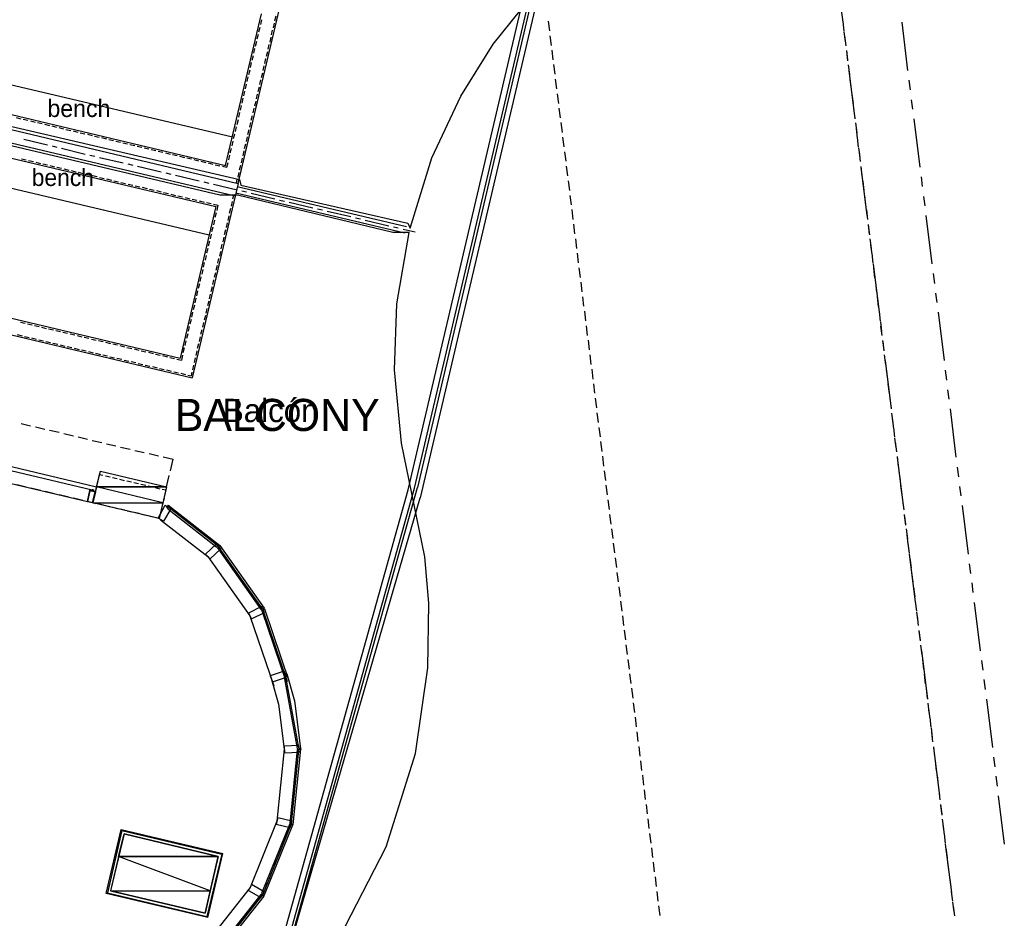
# Model space of a CAD drawing. Header units: feet. Extents: x -79 to 198, y -22 to 181.
# Tile 39 of 96: x 110 to 160, y 38 to 84. Entities that reach past the tile are written whole.
import ezdxf
from ezdxf.enums import TextEntityAlignment as Align

# ---------------------------------------------------------------- set-up
doc = ezdxf.new("R2010")
doc.units = ezdxf.units.FT
for name, color, linetype in [('A-AREA-UNIDAD', 30, 'CONTINUOUS'), ('A-LINEA', 7, 'CONTINUOUS'), ('A-MURO-CONCRETO', 8, 'CONTINUOUS'), ('A-NOMBRE-ESPACIO', 2, 'CONTINUOUS'), ('A-TEXTO-PDF', 3, 'CONTINUOUS')]:
    doc.layers.add(name, color=color, linetype=linetype)

msp = doc.modelspace()

# ---------------------------------------------------------------- linework, layer by layer
at = {"layer": 'A-AREA-UNIDAD'}
for points in [[(107.2, 91.0933), (104.448, 79.4489), (120.928, 75.6089), (120.992, 75.3244), (129.568, 73.3689), (129.68, 73.12), (130.8, 76.7289), (132.288, 79.8933), (133.952, 82.56), (136.352, 85.5644)], [(108.8, 21.0844), (114.048, 24.8), (119.168, 29.0844), (123.76, 33.6889), (126.352, 37.28), (128.448, 41.3689), (129.952, 46.1689), (130.592, 50.56), (130.64, 53.8844), (130.432, 56.2489), (129.248, 62.08), (128.88, 65.8489), (128.992, 69.2444), (129.632, 72.8889), (128.8, 72.8889), (120.832, 74.8089), (119.92, 74.8089), (104.192, 78.5244)]]:
    msp.add_lwpolyline(points, dxfattribs=at)
at = {"layer": 'A-LINEA'}
for p, q in [((151.5733, 86.1644), (151.88, 83.6844)), ((120.8533, 75.4178), (123.0667, 84.7378)), ((135.4452, 84.7844), (129.565, 59.6938)), ((135.6983, 84.5675), (129.8881, 59.7757)), ((135.8299, 84.4634), (130.0562, 59.815)), ((135.8299, 84.4634), (130.0562, 59.815)), ((136.1961, 84.8822), (130.1969, 59.2823)), ((120.2133, 76.3378), (122.0533, 84.1244)), ((122.7467, 83.7644), (122.8, 84.0178)), ((121.92, 83.1911), (121.9867, 83.4311)), ((122.0133, 83.5644), (122.0667, 83.8044)), ((122.6667, 83.4044), (122.72, 83.6444)), ((136.76, 83.7378), (136.8267, 83.2444)), ((151.88, 83.7244), (151.9467, 83.2311)), ((154.9067, 83.6844), (155.2133, 81.2044)), ((121.84, 82.8311), (121.8933, 83.0711)), ((122.4933, 82.6711), (122.5467, 82.9244)), ((122.5733, 83.0444), (122.6267, 83.2844)), ((136.8533, 82.9911), (136.92, 82.4978)), ((151.9467, 83.1911), (152.0133, 82.6978)), ((151.9733, 82.9911), (152.04, 82.4844)), ((121.7467, 82.4578), (121.8133, 82.7111)), ((122.4, 82.3111), (122.4533, 82.5511)), ((121.5733, 81.7378), (121.64, 81.9778)), ((121.6667, 82.0978), (121.72, 82.3378)), ((122.32, 81.9511), (122.3733, 82.1911)), ((136.9467, 82.2578), (137.0133, 81.7511)), ((152.0667, 82.2444), (152.1333, 81.7511)), ((152.0667, 82.2044), (152.1333, 81.7111)), ((105.5467, 81.3511), (120.56, 77.8044)), ((121.4933, 81.3644), (121.5467, 81.6178)), ((122.1467, 81.2178), (122.2, 81.4578)), ((122.2267, 81.5778), (122.28, 81.8178)), ((137.04, 81.5111), (137.1067, 81.0178)), ((152.16, 81.4978), (152.2267, 81.0044)), ((121.32, 80.6444), (121.3733, 80.8844)), ((121.4133, 81.0044), (121.4667, 81.2444)), ((122.0533, 80.8444), (122.12, 81.0978)), ((152.2, 81.2044), (152.5067, 78.7244)), ((121.24, 80.2711), (121.2933, 80.5111)), ((121.88, 80.1244), (121.9467, 80.3644)), ((121.9733, 80.4844), (122.0267, 80.7244)), ((137.1333, 80.7644), (137.2, 80.2711)), ((152.2533, 80.7511), (152.32, 80.2578)), ((155.28, 80.7111), (155.3467, 80.2178)), ((105.2, 79.8978), (120.2133, 76.3378)), ((121.1467, 79.9111), (121.2, 80.1511)), ((121.8, 79.7511), (121.8533, 80.0044)), ((137.2267, 80.0178), (137.2933, 79.5244)), ((152.3467, 80.0044), (152.4133, 79.5111)), ((120.9733, 79.1778), (121.0267, 79.4178)), ((121.0667, 79.5378), (121.12, 79.7911)), ((121.7067, 79.3911), (121.7733, 79.6311)), ((155.4, 79.7111), (155.4667, 79.2178)), ((120.8933, 78.8178), (120.9467, 79.0578)), ((121.5333, 78.6578), (121.6, 78.8978)), ((121.6267, 79.0311), (121.68, 79.2711)), ((137.32, 79.2711), (137.3867, 78.7778)), ((152.44, 79.2578), (152.5067, 78.7644)), ((109.4667, 78.8044), (109.7067, 78.7378)), ((109.8267, 78.7111), (110.0667, 78.6578)), ((110.2, 78.6311), (110.44, 78.5644)), ((110.56, 78.5378), (110.8, 78.4844)), ((110.92, 78.4578), (111.1733, 78.3911)), ((111.2933, 78.3644), (111.5333, 78.3111)), ((120.72, 78.0844), (120.7733, 78.3244)), ((120.8, 78.4444), (120.8667, 78.6978)), ((121.4533, 78.2978), (121.5067, 78.5378)), ((137.4133, 78.5378), (137.48, 78.0311)), ((152.5333, 78.5244), (152.6, 78.0178)), ((155.5333, 78.7244), (155.84, 76.2444)), ((111.6533, 78.2844), (111.8933, 78.2178)), ((112.0133, 78.1911), (112.2667, 78.1378)), ((112.3867, 78.1111), (112.6267, 78.0444)), ((112.7467, 78.0178), (112.9867, 77.9644)), ((113.12, 77.9378), (113.36, 77.8711)), ((113.48, 77.8444), (113.72, 77.7911)), ((120.6267, 77.7244), (120.6933, 77.9644)), ((121.36, 77.9244), (121.4267, 78.1778)), ((152.5733, 78.2311), (152.6267, 77.7378)), ((104.6933, 77.7911), (119.72, 74.2311)), ((109.8533, 77.6844), (111.0667, 77.3911)), ((111.32, 77.3378), (111.56, 77.2711)), ((113.84, 77.7644), (114.0933, 77.7111)), ((114.2133, 77.6711), (114.4533, 77.6178)), ((114.5733, 77.5911), (114.8133, 77.5378)), ((114.9333, 77.4978), (115.1867, 77.4444)), ((115.3067, 77.4178), (115.5467, 77.3644)), ((115.6667, 77.3244), (115.9067, 77.2711)), ((120.5467, 77.3511), (120.6, 77.5911)), ((121.1867, 77.2044), (121.2533, 77.4444)), ((121.28, 77.5644), (121.3333, 77.8044)), ((137.5067, 77.7911), (137.5733, 77.2978)), ((152.6267, 77.7778), (152.68, 77.2844)), ((111.8, 77.2178), (113.0133, 76.9244)), ((113.2533, 76.8711), (113.5067, 76.8178)), ((116.0267, 77.2444), (116.28, 77.1911)), ((116.4, 77.1644), (116.64, 77.0978)), ((116.76, 77.0711), (117, 77.0178)), ((117.1333, 76.9911), (117.3733, 76.9244)), ((117.4933, 76.8978), (117.7333, 76.8444)), ((117.8533, 76.8178), (118.1067, 76.7511)), ((120.3733, 76.6178), (120.4267, 76.8711)), ((120.4533, 76.9911), (120.52, 77.2311)), ((121.1067, 76.8311), (121.16, 77.0844)), ((137.6, 77.0444), (137.6667, 76.5511)), ((152.6933, 77.2444), (152.76, 76.7378)), ((152.72, 77.0311), (152.7733, 76.5378)), ((104.3467, 76.3244), (119.3733, 72.7778)), ((109.7333, 76.6844), (109.9733, 76.6178)), ((110.0933, 76.5911), (110.3467, 76.5378)), ((110.4667, 76.5111), (110.7067, 76.4444)), ((110.8267, 76.4178), (111.0667, 76.3644)), ((111.2, 76.3378), (111.44, 76.2711)), ((113.7467, 76.7511), (114.96, 76.4711)), ((115.2, 76.4178), (115.4533, 76.3511)), ((115.6933, 76.2978), (116.9067, 76.0044)), ((118.2267, 76.7244), (118.4667, 76.6711)), ((118.5867, 76.6444), (118.8267, 76.5778)), ((118.9467, 76.5511), (119.2, 76.4978)), ((119.32, 76.4711), (119.56, 76.4044)), ((119.68, 76.3778), (119.92, 76.3244)), ((120.0533, 76.2978), (120.28, 76.2444)), ((120.28, 76.2444), (120.3467, 76.4978)), ((120.9333, 76.1111), (120.9867, 76.3511)), ((121.0267, 76.4711), (121.08, 76.7111)), ((137.6933, 76.2978), (137.76, 75.8044)), ((111.56, 76.2444), (111.8, 76.1911)), ((111.92, 76.1644), (112.1733, 76.0978)), ((112.2933, 76.0711), (112.5333, 76.0178)), ((112.6533, 75.9911), (112.8933, 75.9244)), ((113.0133, 75.8978), (113.2667, 75.8444)), ((113.3867, 75.8178), (113.6267, 75.7644)), ((117.1467, 75.9511), (117.4, 75.8978)), ((117.64, 75.8311), (118.8533, 75.5511)), ((120.8533, 75.7378), (120.9067, 75.9778)), ((152.8133, 76.2844), (152.8667, 75.7911)), ((152.8133, 76.2444), (153.12, 73.7644)), ((113.7467, 75.7244), (113.9867, 75.6711)), ((114.1067, 75.6444), (114.36, 75.5911)), ((114.48, 75.5511), (114.72, 75.4978)), ((114.84, 75.4711), (115.08, 75.4178)), ((115.2133, 75.3778), (115.4533, 75.3244)), ((115.5733, 75.2978), (115.8133, 75.2444)), ((119.0933, 75.4978), (119.3467, 75.4311)), ((119.5867, 75.3778), (120.8, 75.0844)), ((120.7733, 75.4311), (120.8133, 75.6178)), ((137.7867, 75.5511), (137.8533, 75.0578)), ((152.9067, 75.5378), (152.96, 75.0444)), ((155.9067, 75.7511), (155.96, 75.2578)), ((115.9333, 75.2178), (116.1867, 75.1511)), ((116.3067, 75.1244), (116.5467, 75.0711)), ((116.6667, 75.0444), (116.9067, 74.9778)), ((117.0267, 74.9511), (117.28, 74.8978)), ((117.4, 74.8711), (117.64, 74.8044)), ((120.6267, 74.7911), (120.5733, 74.6044)), ((120.7467, 74.9378), (129.4133, 72.8844)), ((120.8133, 75.2578), (129.4933, 73.2044)), ((121.04, 75.0311), (121.2933, 74.9778)), ((121.5333, 74.9111), (122.7467, 74.6311)), ((137.88, 74.8044), (137.9467, 74.3111)), ((153, 74.8044), (153.0533, 74.2978)), ((117.76, 74.7778), (118, 74.7244)), ((118.1333, 74.6978), (118.3733, 74.6311)), ((120.7067, 74.7644), (118.4933, 65.4444)), ((118.4933, 74.6044), (118.7333, 74.5511)), ((118.8533, 74.5244), (119.1067, 74.4578)), ((119.2267, 74.4311), (119.4667, 74.3778)), ((119.5867, 74.3511), (119.8133, 74.2978)), ((119.8133, 74.2978), (119.76, 74.0311)), ((120.5467, 74.4844), (120.4933, 74.2444)), ((122.9867, 74.5644), (123.24, 74.5111)), ((123.48, 74.4578), (124.6933, 74.1644)), ((156.0267, 74.7511), (156.0933, 74.2578)), ((119.72, 74.2311), (117.88, 66.4444)), ((119.7333, 73.9111), (119.6667, 73.6711)), ((120.4667, 74.1244), (120.4, 73.8711)), ((124.9333, 74.1111), (125.1867, 74.0578)), ((125.4267, 73.9911), (126.64, 73.7111)), ((137.9733, 74.0711), (138.04, 73.5644)), ((153.0933, 74.0578), (153.1467, 73.5644)), ((119.64, 73.5378), (119.5867, 73.2978)), ((120.2933, 73.3911), (120.24, 73.1511)), ((120.3733, 73.7511), (120.32, 73.5111)), ((126.88, 73.6444), (127.1333, 73.5911)), ((127.3733, 73.5378), (128.5867, 73.2444)), ((138.0667, 73.3244), (138.12, 72.8311)), ((153.1867, 73.3111), (153.24, 72.8178)), ((153.1867, 73.2711), (153.2533, 72.7778)), ((156.1467, 73.7644), (156.4533, 71.2844)), ((119.4667, 72.8178), (119.4133, 72.5644)), ((119.56, 73.1778), (119.4933, 72.9378)), ((120.2, 73.0311), (120.1467, 72.7778)), ((128.8267, 73.1911), (129.0667, 73.1378)), ((129.32, 73.0711), (129.9467, 72.9244)), ((119.3867, 72.4444), (119.32, 72.2044)), ((120.0267, 72.2978), (119.9733, 72.0578)), ((120.12, 72.6578), (120.0667, 72.4178)), ((138.16, 72.5778), (138.2133, 72.0844)), ((153.28, 72.5644), (153.3333, 72.0711)), ((153.3067, 72.2711), (153.3733, 71.7778)), ((119.2933, 72.0844), (119.24, 71.8444)), ((119.9467, 71.9244), (119.8933, 71.6844)), ((138.2533, 71.8311), (138.3067, 71.3378)), ((153.3733, 71.8178), (153.4267, 71.3244)), ((119.12, 71.3511), (119.0667, 71.1111)), ((119.2133, 71.7244), (119.16, 71.4711)), ((119.8533, 71.5644), (119.8, 71.3244)), ((153.44, 71.2844), (153.7467, 68.8044)), ((119.04, 70.9911), (118.9867, 70.7511)), ((119.6933, 70.8311), (119.6267, 70.5911)), ((119.7733, 71.2044), (119.72, 70.9511)), ((138.3467, 71.0844), (138.4, 70.5911)), ((153.4667, 71.0711), (153.52, 70.5778)), ((156.52, 70.7911), (156.5867, 70.2844)), ((118.8667, 70.2578), (118.8133, 70.0178)), ((118.9467, 70.6178), (118.8933, 70.3778)), ((119.6, 70.4711), (119.5467, 70.2311)), ((138.44, 70.3511), (138.4933, 69.8444)), ((153.56, 70.3378), (153.6133, 69.8311)), ((102.8533, 70.0044), (117.88, 66.4444)), ((118.7733, 69.8978), (118.72, 69.6444)), ((119.4267, 69.7378), (119.3733, 69.4978)), ((119.52, 70.1111), (119.4533, 69.8578)), ((156.64, 69.7911), (156.7067, 69.2978)), ((101.9333, 69.3644), (118.4933, 65.4444)), ((118.6933, 69.5244), (118.64, 69.2844)), ((119.3467, 69.3778), (119.28, 69.1378)), ((138.5333, 69.6044), (138.5867, 69.1111)), ((153.6533, 69.5911), (153.7067, 69.0978)), ((118.52, 68.8044), (118.4667, 68.5511)), ((118.6133, 69.1644), (118.5467, 68.9244)), ((119.2533, 69.0044), (119.2, 68.7644)), ((138.6267, 68.8578), (138.68, 68.3644)), ((153.7467, 68.8444), (153.8, 68.3511)), ((156.7733, 68.8044), (157.08, 66.3244)), ((109.68, 68.2978), (109.92, 68.2444)), ((110.04, 68.2178), (110.2933, 68.1511)), ((118.44, 68.4311), (118.3733, 68.1911)), ((119.08, 68.2844), (119.0267, 68.0311)), ((119.1733, 68.6444), (119.1067, 68.4044)), ((153.8133, 68.3111), (153.8667, 67.8178)), ((110.4133, 68.1244), (110.6533, 68.0711)), ((110.7733, 68.0444), (111.0133, 67.9778)), ((111.1333, 67.9511), (111.3867, 67.8978)), ((111.5067, 67.8711), (111.7467, 67.8178)), ((111.8667, 67.7778), (112.1067, 67.7244)), ((118.3467, 68.0711), (118.2933, 67.8311)), ((119, 67.9111), (118.9333, 67.6711)), ((138.72, 68.1111), (138.7733, 67.6178)), ((153.8267, 68.0978), (153.8933, 67.6044)), ((109.52, 67.6578), (109.7733, 67.5911)), ((109.8933, 67.5644), (110.1333, 67.5111)), ((110.2533, 67.4844), (110.4933, 67.4178)), ((110.6267, 67.3911), (110.8667, 67.3378)), ((110.9867, 67.3111), (111.2267, 67.2444)), ((111.3467, 67.2178), (111.6, 67.1644)), ((112.24, 67.6978), (112.48, 67.6444)), ((112.6, 67.6044), (112.84, 67.5511)), ((112.96, 67.5244), (113.2, 67.4711)), ((113.3333, 67.4311), (113.5733, 67.3778)), ((113.6933, 67.3511), (113.9333, 67.2978)), ((114.0533, 67.2711), (114.3067, 67.2044)), ((118.1733, 67.3378), (118.12, 67.0978)), ((118.2667, 67.6978), (118.2, 67.4578)), ((118.9067, 67.5511), (118.8533, 67.3111)), ((138.8133, 67.3644), (138.8667, 66.8711)), ((153.92, 67.3511), (153.9867, 66.8578)), ((153.9333, 67.3111), (153.9867, 66.8178)), ((111.72, 67.1378), (111.96, 67.0711)), ((112.08, 67.0444), (112.32, 66.9911)), ((112.44, 66.9644), (112.6933, 66.8978)), ((112.8133, 66.8711), (113.0533, 66.8178)), ((113.1733, 66.7911), (113.4133, 66.7244)), ((113.5333, 66.6978), (113.7867, 66.6444)), ((114.4267, 67.1778), (114.6667, 67.1244)), ((114.7867, 67.0978), (115.0267, 67.0311)), ((115.1467, 67.0044), (115.4, 66.9511)), ((115.52, 66.9244), (115.76, 66.8578)), ((115.88, 66.8311), (116.12, 66.7778)), ((116.2533, 66.7511), (116.4933, 66.6844)), ((118.0933, 66.9778), (118.0267, 66.7244)), ((118.7333, 66.8178), (118.68, 66.5778)), ((118.8267, 67.1911), (118.76, 66.9378)), ((113.9067, 66.6178), (114.1467, 66.5644)), ((114.2667, 66.5244), (114.5067, 66.4711)), ((114.64, 66.4444), (114.88, 66.3911)), ((115, 66.3511), (115.24, 66.2978)), ((115.36, 66.2711), (115.6133, 66.2178)), ((116.6133, 66.6578), (116.8533, 66.6044)), ((116.9733, 66.5778), (117.2267, 66.5111)), ((117.3467, 66.4844), (117.5867, 66.4311)), ((117.7067, 66.4044), (117.9467, 66.3511)), ((118, 66.6044), (117.9467, 66.3511)), ((118.6533, 66.4578), (118.6, 66.2178)), ((138.9067, 66.6178), (138.96, 66.1244)), ((154.0133, 66.6178), (154.08, 66.1111)), ((154.0533, 66.3244), (154.36, 63.8444)), ((115.7333, 66.1778), (115.9733, 66.1244)), ((116.0933, 66.0978), (116.3333, 66.0444)), ((116.4533, 66.0178), (116.7067, 65.9511)), ((116.8267, 65.9244), (117.0667, 65.8711)), ((117.1867, 65.8444), (117.4267, 65.7778)), ((117.56, 65.7511), (117.8, 65.6978)), ((118.48, 65.7244), (118.44, 65.5378)), ((118.56, 66.0844), (118.5067, 65.8444)), ((139, 65.8844), (139.0533, 65.3778)), ((154.1067, 65.8711), (154.1733, 65.3644)), ((157.1467, 65.8311), (157.2, 65.3244)), ((117.92, 65.6711), (118.16, 65.6044)), ((118.28, 65.5778), (118.44, 65.5378)), ((139.0933, 65.1378), (139.1467, 64.6444)), ((154.2, 65.1244), (154.2667, 64.6311)), ((157.2667, 64.8311), (157.32, 64.3378)), ((139.1733, 64.3911), (139.24, 63.8978)), ((154.2933, 64.3778), (154.36, 63.8844)), ((157.3867, 63.8444), (157.6933, 61.3644)), ((139.2667, 63.6444), (139.3333, 63.1511)), ((154.3867, 63.6311), (154.4533, 63.1378)), ((154.4267, 63.3511), (154.4933, 62.8444)), ((113.5867, 59.8311), (100.4267, 62.9511)), ((109.72, 63.0978), (110.2, 62.9778)), ((110.4533, 62.9244), (110.9333, 62.8044)), ((111.1733, 62.7511), (111.6667, 62.6444)), ((139.36, 62.8978), (139.4267, 62.4044)), ((154.48, 62.8844), (154.5467, 62.3911)), ((111.9067, 62.5778), (112.4, 62.4711)), ((112.64, 62.4044), (113.12, 62.2978)), ((113.3733, 62.2311), (113.8533, 62.1244)), ((139.4533, 62.1644), (139.52, 61.6578)), ((154.5467, 62.3511), (154.6133, 61.8578)), ((154.5733, 62.1511), (154.64, 61.6444)), ((114.0933, 62.0578), (114.5867, 61.9511)), ((114.8267, 61.8844), (115.32, 61.7778)), ((115.56, 61.7111), (116.04, 61.6044)), ((116.2933, 61.5511), (116.7733, 61.4311)), ((117.0133, 61.3778), (117.52, 61.2578)), ((117.3867, 60.6711), (117.52, 61.2578)), ((139.5467, 61.4178), (139.6133, 60.9111)), ((154.6667, 61.4044), (154.7333, 60.9111)), ((154.68, 61.3644), (154.9867, 58.8844)), ((139.64, 60.6711), (139.7067, 60.1778)), ((154.76, 60.6578), (154.8267, 60.1644)), ((157.76, 60.8578), (157.8267, 60.3644)), ((114.0533, 60.4178), (114.2933, 60.3511)), ((114.4133, 60.3244), (114.6533, 60.2711)), ((114.7733, 60.2444), (115.0133, 60.1778)), ((115.1467, 60.1511), (115.3867, 60.0978)), ((117.1867, 59.8444), (117.32, 60.4311)), ((109.1467, 60.0311), (113.12, 59.0978)), ((109.9733, 59.8311), (109.4933, 59.9511)), ((110.7067, 59.6578), (110.2267, 59.7778)), ((113.28, 59.6711), (113.2667, 59.6711)), ((113.28, 59.6844), (113.28, 59.6844)), ((113.3867, 59.6844), (113.3733, 59.6978)), ((113.3733, 59.6978), (113.3733, 59.6978)), ((113.3733, 59.6978), (113.3733, 59.6978)), ((113.3733, 59.6844), (113.3733, 59.6844)), ((113.3867, 59.6844), (113.3733, 59.6844)), ((113.3733, 59.6844), (113.3733, 59.6844)), ((113.3733, 59.6844), (113.3733, 59.6844)), ((113.3867, 59.6844), (113.3733, 59.6844)), ((113.3867, 59.6844), (113.3733, 59.6844)), ((113.3733, 59.6844), (113.3733, 59.6844)), ((113.3733, 59.6844), (113.3733, 59.6844)), ((113.3867, 59.6844), (113.3733, 59.6844)), ((113.3733, 59.6711), (113.3733, 59.6711)), ((113.3733, 59.6711), (113.3733, 59.6711)), ((113.3733, 59.6711), (113.3733, 59.6711)), ((113.3867, 59.6711), (113.3733, 59.6711)), ((113.3733, 59.6711), (113.3733, 59.6711)), ((113.3733, 59.6711), (113.3733, 59.6711)), ((113.3733, 59.6711), (113.3733, 59.6711)), ((113.3733, 59.6711), (113.3733, 59.6711)), ((113.3733, 59.6711), (113.3733, 59.6711)), ((113.3733, 59.6711), (113.3733, 59.6711)), ((113.3733, 59.6711), (113.3733, 59.6578)), ((113.3733, 59.6711), (113.3733, 59.6578)), ((113.3733, 59.6711), (113.3733, 59.6578)), ((113.3733, 59.6711), (113.3733, 59.6578)), ((113.3733, 59.6711), (113.3733, 59.6711)), ((113.3733, 59.6711), (113.3733, 59.6711)), ((113.3733, 59.6711), (113.3733, 59.6711)), ((113.3733, 59.6711), (113.3733, 59.6711)), ((113.3733, 59.6711), (113.3733, 59.6711)), ((113.3733, 59.6711), (113.3733, 59.6711)), ((113.3733, 59.6711), (113.3733, 59.6711)), ((113.3733, 59.6578), (113.3733, 59.6578)), ((113.3733, 59.6578), (113.3733, 59.6578)), ((113.3733, 59.6578), (113.3733, 59.6578)), ((113.3733, 59.6578), (113.3733, 59.6578)), ((113.3733, 59.6578), (113.3733, 59.6578)), ((113.3733, 59.6578), (113.3733, 59.6578)), ((113.3733, 59.6578), (113.3733, 59.6578)), ((113.3733, 59.6578), (113.3733, 59.6578)), ((113.3733, 59.6578), (113.3733, 59.6578)), ((113.3863, 59.685), (113.4427, 59.6716)), ((113.3867, 59.6978), (113.3867, 59.6978)), ((113.3867, 59.6978), (113.3867, 59.6978)), ((113.3867, 59.6978), (113.3867, 59.6844)), ((113.3867, 59.6978), (113.3867, 59.6978)), ((113.4, 59.6844), (113.3867, 59.6844)), ((113.3867, 59.6844), (113.3867, 59.6844)), ((113.3867, 59.6844), (113.3867, 59.6844)), ((113.3867, 59.6844), (113.3867, 59.6844)), ((113.3867, 59.6844), (113.3867, 59.6844)), ((113.3867, 59.6844), (113.3867, 59.6844)), ((113.3867, 59.6844), (113.4, 59.6844)), ((113.3867, 59.6844), (113.3867, 59.6844)), ((113.3867, 59.6844), (113.3867, 59.6844)), ((113.3867, 59.6844), (113.3867, 59.6711)), ((113.3867, 59.6844), (113.3867, 59.6711)), ((113.3867, 59.6844), (113.3867, 59.6844)), ((113.3867, 59.6844), (113.3867, 59.6844)), ((113.3867, 59.6844), (113.3867, 59.6844)), ((113.3867, 59.6844), (113.3867, 59.6711)), ((113.3867, 59.6844), (113.3867, 59.6844)), ((113.3867, 59.6844), (113.3867, 59.6844)), ((113.3867, 59.6844), (113.3867, 59.6844)), ((113.3867, 59.6844), (113.3867, 59.6711)), ((113.3867, 59.6844), (113.3867, 59.6844)), ((113.3867, 59.6844), (113.3867, 59.6844)), ((113.3867, 59.6844), (113.3867, 59.6844)), ((113.3867, 59.6844), (113.3867, 59.6844)), ((113.3867, 59.6844), (113.3867, 59.6844)), ((113.3867, 59.6844), (113.3867, 59.6844)), ((113.3867, 59.6844), (113.3867, 59.6844)), ((113.3867, 59.6844), (113.3867, 59.6844)), ((113.3867, 59.6844), (113.3867, 59.6844)), ((113.3867, 59.6844), (113.3867, 59.6844)), ((113.3867, 59.6844), (113.3867, 59.6844)), ((113.3867, 59.6844), (113.3867, 59.6844)), ((113.3867, 59.6711), (113.3867, 59.6711)), ((113.3867, 59.6711), (113.3867, 59.6711)), ((113.3867, 59.6711), (113.3867, 59.6711)), ((113.3867, 59.6711), (113.3867, 59.6711)), ((113.3867, 59.6711), (113.3867, 59.6711)), ((113.3867, 59.6711), (113.3867, 59.6711)), ((113.3867, 59.6711), (113.3867, 59.6711)), ((113.3867, 59.6711), (113.3867, 59.6711)), ((113.4, 59.6711), (113.3867, 59.6711)), ((113.3867, 59.6711), (113.3867, 59.6711)), ((113.4, 59.6711), (113.3867, 59.6711)), ((113.3867, 59.6711), (113.3867, 59.6711)), ((113.3867, 59.6711), (113.4, 59.6711)), ((113.3867, 59.6711), (113.4, 59.6711)), ((113.3867, 59.6711), (113.3867, 59.6711)), ((113.3867, 59.6711), (113.3867, 59.6711)), ((113.3867, 59.6711), (113.3867, 59.6711)), ((113.3867, 59.6711), (113.3867, 59.6711)), ((113.3867, 59.6711), (113.3867, 59.6711)), ((113.3867, 59.6711), (113.3867, 59.6711)), ((113.3867, 59.6711), (113.3867, 59.6711)), ((113.3867, 59.6711), (113.3867, 59.6711)), ((113.3867, 59.6711), (113.3867, 59.6711)), ((113.3867, 59.6711), (113.3867, 59.6711)), ((113.4, 59.6844), (113.4, 59.6844)), ((113.4, 59.6844), (113.4, 59.6844)), ((113.4, 59.6844), (113.4, 59.6844)), ((113.4, 59.6844), (113.4, 59.6711)), ((113.4, 59.6844), (113.4, 59.6844)), ((113.4, 59.6844), (113.4, 59.6844)), ((113.4, 59.6844), (113.4, 59.6844)), ((113.4, 59.6844), (113.4, 59.6844)), ((113.4, 59.6844), (113.4133, 59.6711)), ((113.4, 59.6844), (113.4, 59.6844)), ((113.4, 59.6844), (113.4, 59.6844)), ((113.4, 59.6844), (113.4, 59.6844)), ((113.4, 59.6844), (113.4, 59.6844)), ((113.4, 59.6844), (113.4, 59.6844)), ((113.4, 59.6844), (113.4, 59.6844)), ((113.4, 59.6844), (113.4, 59.6844)), ((113.4, 59.6844), (113.4, 59.6844)), ((113.4, 59.6844), (113.4133, 59.6844)), ((113.4, 59.6844), (113.4133, 59.6844)), ((113.4, 59.6844), (113.4, 59.6844)), ((113.4, 59.6844), (113.4, 59.6844)), ((113.4, 59.6844), (113.4, 59.6844)), ((113.4, 59.6844), (113.4, 59.6844)), ((113.4, 59.6711), (113.4, 59.6711)), ((113.4, 59.6711), (113.4, 59.6711)), ((113.4, 59.6711), (113.4, 59.6711)), ((113.4, 59.6711), (113.4, 59.6711)), ((113.4, 59.6711), (113.4, 59.6711)), ((113.4, 59.6711), (113.4, 59.6711)), ((113.4, 59.6711), (113.4, 59.6711)), ((113.4, 59.6711), (113.4, 59.6711)), ((113.4, 59.6711), (113.4, 59.6711)), ((113.4, 59.6711), (113.4, 59.6711)), ((113.4, 59.6711), (113.4, 59.6711)), ((113.4, 59.6711), (113.4, 59.6711)), ((113.4, 59.6711), (113.4, 59.6711)), ((113.4, 59.6711), (113.4, 59.6711)), ((113.4, 59.6711), (113.4, 59.6711)), ((113.4, 59.6711), (113.4, 59.6711)), ((113.4, 59.6711), (113.4, 59.6711)), ((113.4, 59.6711), (113.4, 59.6711)), ((113.4, 59.6711), (113.4, 59.6711)), ((113.4, 59.6711), (113.4, 59.6711)), ((113.4, 59.6711), (113.4, 59.6711)), ((113.4, 59.6711), (113.4, 59.6711)), ((113.4, 59.6711), (113.4, 59.6711)), ((113.4, 59.6711), (113.4, 59.6711)), ((113.4, 59.6711), (113.4, 59.6711)), ((113.4, 59.6711), (113.4, 59.6711)), ((113.4, 59.6711), (113.4, 59.6711)), ((113.4, 59.6711), (113.4, 59.6711)), ((113.4, 59.6711), (113.4, 59.6711)), ((113.4, 59.6711), (113.4, 59.6711)), ((113.4133, 59.6844), (113.4133, 59.6844)), ((113.4133, 59.6844), (113.4133, 59.6844)), ((113.4133, 59.6844), (113.4133, 59.6844)), ((113.4133, 59.6844), (113.4133, 59.6844)), ((113.4133, 59.6844), (113.4133, 59.6844)), ((113.4133, 59.6844), (113.4133, 59.6844)), ((113.4133, 59.6844), (113.4133, 59.6844)), ((113.4133, 59.6844), (113.4133, 59.6844)), ((113.4133, 59.6844), (113.4133, 59.6844)), ((113.4133, 59.6711), (113.4133, 59.6844)), ((113.4133, 59.6844), (113.4133, 59.6844)), ((113.4133, 59.6844), (113.4133, 59.6844)), ((113.4133, 59.6844), (113.4133, 59.6711)), ((113.4133, 59.6844), (113.4133, 59.6844)), ((113.4133, 59.6844), (113.4133, 59.6844)), ((113.4133, 59.6844), (113.4133, 59.6844)), ((113.4133, 59.6844), (113.4133, 59.6844)), ((113.4133, 59.6711), (113.4133, 59.6711)), ((113.4133, 59.6711), (113.4133, 59.6711)), ((113.4133, 59.6711), (113.4133, 59.6578)), ((113.4133, 59.6578), (113.4267, 59.6711)), ((113.4133, 59.6711), (113.4133, 59.6711)), ((113.4133, 59.6711), (113.4133, 59.6711)), ((113.4133, 59.6711), (113.4133, 59.6711)), ((113.4133, 59.6711), (113.4133, 59.6711)), ((113.4133, 59.6711), (113.4133, 59.6711)), ((113.4133, 59.6711), (113.4133, 59.6711)), ((113.4133, 59.6711), (113.4133, 59.6711)), ((113.4133, 59.6711), (113.4133, 59.6711)), ((113.4133, 59.6711), (113.4133, 59.6711)), ((113.4133, 59.6711), (113.4133, 59.6711)), ((113.4133, 59.6711), (113.4133, 59.6711)), ((113.4133, 59.6711), (113.4133, 59.6711)), ((113.4133, 59.6711), (113.4133, 59.6711)), ((113.4133, 59.6711), (113.4133, 59.6711)), ((113.4133, 59.6711), (113.4133, 59.6711)), ((113.4133, 59.6711), (113.4133, 59.6711)), ((113.4133, 59.6711), (113.4133, 59.6711)), ((113.4133, 59.6711), (113.4133, 59.6711)), ((113.4133, 59.6711), (113.4133, 59.6711)), ((113.4133, 59.6711), (113.4133, 59.6711)), ((113.4133, 59.6711), (113.4133, 59.6711)), ((113.4133, 59.6711), (113.4133, 59.6711)), ((113.4133, 59.6711), (113.4133, 59.6711)), ((113.4133, 59.6711), (113.4133, 59.6711)), ((113.4133, 59.6578), (113.4133, 59.6578)), ((113.4133, 59.6578), (113.4133, 59.6578)), ((113.4133, 59.6578), (113.4133, 59.6578)), ((113.4133, 59.6578), (113.4133, 59.6578)), ((113.4133, 59.6578), (113.4133, 59.6578)), ((113.4133, 59.6578), (113.4133, 59.6444)), ((113.4133, 59.6578), (113.4133, 59.6578)), ((113.4133, 59.6578), (113.4267, 59.6578)), ((113.4133, 59.6578), (113.4133, 59.6578)), ((113.4133, 59.6578), (113.4133, 59.6578)), ((113.4133, 59.6578), (113.4133, 59.6578)), ((113.4133, 59.6578), (113.4133, 59.6578)), ((113.4133, 59.6578), (113.4133, 59.6578)), ((113.4133, 59.6578), (113.4133, 59.6578)), ((113.4133, 59.6578), (113.4133, 59.6578)), ((113.4133, 59.6578), (113.4133, 59.6578)), ((113.4133, 59.6578), (113.4133, 59.6578)), ((113.4133, 59.6578), (113.4133, 59.6578)), ((113.4133, 59.6578), (113.4133, 59.6578)), ((113.4133, 59.6444), (113.4133, 59.6444)), ((113.4267, 59.6444), (113.4133, 59.6444)), ((113.4133, 59.6444), (113.4133, 59.6444)), ((113.4133, 59.6444), (113.4133, 59.6444)), ((113.4133, 59.6444), (113.4133, 59.6444)), ((113.4133, 59.6444), (113.4133, 59.6444)), ((113.4267, 59.6844), (113.4267, 59.6844)), ((113.4267, 59.6844), (113.4267, 59.6844)), ((113.4267, 59.6844), (113.4267, 59.6844)), ((113.4267, 59.6844), (113.4267, 59.6711)), ((113.4267, 59.6844), (113.4267, 59.6844)), ((113.4267, 59.6844), (113.4267, 59.6711)), ((113.4267, 59.6844), (113.4267, 59.6844)), ((113.4267, 59.6844), (113.4267, 59.6844)), ((113.4267, 59.6844), (113.4267, 59.6844)), ((113.4267, 59.6844), (113.4267, 59.6844)), ((113.4267, 59.6844), (113.4267, 59.6844)), ((113.4267, 59.6711), (113.4267, 59.6711)), ((113.4267, 59.6711), (113.4267, 59.6711)), ((113.4267, 59.6711), (113.4267, 59.6711)), ((113.4267, 59.6711), (113.4267, 59.6711)), ((113.4267, 59.6711), (113.4267, 59.6711)), ((113.4267, 59.6711), (113.4267, 59.6711)), ((113.4267, 59.6711), (113.4267, 59.6711)), ((113.4267, 59.6711), (113.4267, 59.6711)), ((113.4267, 59.6711), (113.4267, 59.6711)), ((113.4267, 59.6711), (113.4267, 59.6711)), ((113.4267, 59.6711), (113.4267, 59.6711)), ((113.4267, 59.6711), (113.4267, 59.6711)), ((113.4267, 59.6711), (113.4267, 59.6711)), ((113.4267, 59.6711), (113.4267, 59.6711)), ((113.4267, 59.6711), (113.4267, 59.6711)), ((113.4267, 59.6711), (113.4267, 59.6711)), ((113.4267, 59.6711), (113.4267, 59.6711)), ((113.4267, 59.6711), (113.4267, 59.6711)), ((113.4267, 59.6578), (113.4267, 59.6578)), ((113.4267, 59.6578), (113.4267, 59.6578)), ((113.4267, 59.6578), (113.4267, 59.6578)), ((113.4267, 59.6578), (113.4267, 59.6578)), ((113.4267, 59.6578), (113.4267, 59.6578)), ((113.4267, 59.6578), (113.4267, 59.6578)), ((113.4267, 59.6578), (113.4267, 59.6578)), ((113.4933, 59.4578), (113.56, 59.6978)), ((113.5867, 59.8178), (113.64, 60.0578)), ((115.5067, 60.0711), (115.7467, 60.0178)), ((115.8667, 59.9778), (116.12, 59.9244)), ((116.24, 59.8978), (116.48, 59.8444)), ((116.6, 59.8044), (116.84, 59.7511)), ((121.8188, 31.9189), (129.5777, 59.6941)), ((122.0548, 31.6835), (129.9008, 59.776)), ((122.1691, 31.562), (130.0559, 59.8186)), ((122.1691, 31.562), (130.0559, 59.8186)), ((139.7333, 59.9244), (139.8, 59.4311)), ((154.8533, 59.9111), (154.92, 59.4178)), ((157.88, 59.8711), (157.9467, 59.3778)), ((111.44, 59.4844), (110.9467, 59.6044)), ((112.1733, 59.3111), (111.68, 59.4311)), ((112.8933, 59.1511), (112.4133, 59.2578)), ((117.0533, 59.2578), (116.9867, 59.0178)), ((121.5643, 29.6064), (130.1983, 59.2834)), ((139.8267, 59.1778), (139.8933, 58.6844)), ((154.9467, 59.1644), (155.0133, 58.6711)), ((113.4, 59.0311), (113.1467, 59.0844)), ((113.9467, 58.8978), (113.7067, 58.9511)), ((114.3067, 58.8044), (114.0667, 58.8711)), ((114.68, 58.7244), (114.4267, 58.7778)), ((115.04, 58.6444), (114.8, 58.6978)), ((116.96, 58.8844), (116.9067, 58.6444)), ((117.2267, 58.8311), (117.1867, 58.7511)), ((117.24, 58.7244), (117.2933, 58.7911)), ((117.3333, 58.8578), (119.8933, 56.8578)), ((158.0133, 58.8844), (158.32, 56.3911)), ((115.4, 58.5511), (115.16, 58.6044)), ((115.7733, 58.4711), (115.52, 58.5244)), ((116.1333, 58.3778), (115.8933, 58.4311)), ((116.4933, 58.2978), (116.2533, 58.3511)), ((116.8, 58.2178), (116.6267, 58.2578)), ((116.88, 58.5244), (116.8, 58.2178)), ((116.88, 58.1511), (119.2933, 56.2711)), ((139.92, 58.4311), (139.9867, 57.9378)), ((155.04, 58.4311), (155.1067, 57.9244)), ((155.04, 58.3911), (155.1067, 57.8844)), ((140.0133, 57.6978), (140.08, 57.1911)), ((155.1333, 57.6844), (155.2, 57.1778)), ((155.1733, 57.3911), (155.2267, 56.8978)), ((119.8667, 56.7511), (119.8, 56.7111)), ((119.9067, 56.8444), (119.9067, 56.8444)), ((119.9067, 56.8444), (119.9067, 56.8444)), ((119.92, 56.8311), (122.2, 53.6178)), ((140.1067, 56.9511), (140.1733, 56.4578)), ((155.2267, 56.9378), (155.2933, 56.4444)), ((119.2933, 56.2711), (121.4533, 53.2178)), ((119.9733, 56.4578), (120.04, 56.5111)), ((120.2533, 56.0711), (120.32, 56.1244)), ((140.2, 56.2044), (140.2667, 55.7111)), ((155.2933, 56.4044), (155.6, 53.9244)), ((155.32, 56.1911), (155.3867, 55.6978)), ((120.52, 55.6844), (120.5867, 55.7378)), ((158.3733, 55.8978), (158.44, 55.4044)), ((120.8, 55.2978), (120.8667, 55.3511)), ((140.2933, 55.4578), (140.36, 54.9644)), ((155.4133, 55.4444), (155.48, 54.9511)), ((121.0667, 54.9111), (121.1333, 54.9644)), ((121.3467, 54.5244), (121.4133, 54.5778)), ((140.3867, 54.7111), (140.4533, 54.2178)), ((155.5067, 54.6978), (155.5733, 54.2044)), ((158.5067, 54.9111), (158.56, 54.4178)), ((121.6133, 54.1378), (121.68, 54.1911)), ((121.8933, 53.7511), (121.96, 53.8044)), ((122.2, 53.6044), (122.2133, 53.5911)), ((122.2133, 53.5911), (122.2133, 53.5911)), ((122.2133, 53.5778), (123.48, 49.8444)), ((140.48, 53.9778), (140.5467, 53.4711)), ((155.6, 53.9644), (155.6667, 53.4578)), ((158.6267, 53.9111), (158.9333, 51.4311)), ((121.4533, 53.2178), (122.68, 49.6311)), ((122.0667, 53.4978), (123.32, 49.8178)), ((122.12, 53.3378), (122.1867, 53.3911)), ((140.5733, 53.2311), (140.64, 52.7244)), ((155.6667, 53.4178), (155.7333, 52.9244)), ((155.6933, 53.2178), (155.76, 52.7244)), ((122.28, 52.8711), (122.3467, 52.9244)), ((122.44, 52.4044), (122.5067, 52.4578)), ((140.6667, 52.4844), (140.7333, 51.9911)), ((155.7867, 52.4711), (155.8533, 51.9778)), ((155.7867, 52.4311), (155.8533, 51.9378)), ((122.6, 51.9244), (122.6667, 51.9778)), ((140.76, 51.7378), (140.8267, 51.2444)), ((155.88, 51.7244), (155.9333, 51.2311)), ((122.76, 51.4578), (122.8267, 51.5111)), ((122.92, 50.9911), (122.9867, 51.0444)), ((155.92, 51.4444), (156.2267, 48.9511)), ((123.08, 50.5111), (123.1467, 50.5644)), ((140.8533, 50.9911), (140.92, 50.4978)), ((155.9733, 50.9778), (156.0267, 50.4844)), ((159, 50.9378), (159.0667, 50.4444)), ((123.1867, 50.2311), (123.2533, 50.2711)), ((123.2133, 50.1244), (123.28, 50.1911)), ((123.24, 50.0444), (123.3067, 50.0978)), ((123.36, 50.2578), (123.36, 50.2578)), ((123.36, 50.2444), (123.7467, 48.8711)), ((140.9467, 50.2444), (141.0133, 49.7511)), ((156.0667, 50.2311), (156.12, 49.7378)), ((122.5733, 49.9644), (122.92, 48.6978)), ((123.32, 49.5644), (123.3867, 49.6311)), ((159.12, 49.9511), (159.1867, 49.4444)), ((123.4133, 49.0178), (123.4933, 49.0844)), ((141.04, 49.5111), (141.1067, 49.0044)), ((156.16, 49.4978), (156.2133, 48.9911)), ((122.92, 48.6978), (123.2267, 46.3911)), ((123.52, 48.4578), (123.5867, 48.5244)), ((123.7467, 48.8711), (124.0533, 46.4178)), ((141.1333, 48.7644), (141.2, 48.2711)), ((156.2533, 48.7511), (156.3067, 48.2578)), ((159.2533, 48.9511), (159.56, 46.4711)), ((141.2267, 48.0178), (141.28, 47.5244)), ((156.28, 48.4578), (156.3467, 47.9644)), ((156.3467, 48.0044), (156.4, 47.5111)), ((123.6133, 47.8978), (123.6933, 47.9644)), ((123.72, 47.3378), (123.7867, 47.4044)), ((141.32, 47.2711), (141.3733, 46.7778)), ((156.4133, 47.4711), (156.4667, 46.9778)), ((156.44, 47.2578), (156.4933, 46.7644)), ((123.8267, 46.7911), (123.8933, 46.8578)), ((141.4133, 46.5244), (141.4667, 46.0311)), ((156.5333, 46.5111), (156.5867, 46.0178)), ((123.2267, 46.3911), (122.84, 42.6978)), ((124.0533, 46.3778), (123.6667, 42.5244)), ((123.8667, 46.1778), (123.96, 46.2578)), ((124.0667, 46.4044), (124.0667, 46.3911)), ((124.0667, 46.4044), (124.0667, 46.4044)), ((156.5333, 46.4711), (156.84, 43.9911)), ((123.8, 45.4444), (123.8933, 45.5378)), ((141.5067, 45.7778), (141.56, 45.2844)), ((156.6267, 45.7778), (156.68, 45.2711)), ((159.6133, 45.9778), (159.68, 45.4844)), ((141.6, 45.0444), (141.6533, 44.5378)), ((156.72, 45.0311), (156.7733, 44.5378)), ((159.7467, 44.9911), (159.8, 44.4844)), ((123.72, 44.7244), (123.8133, 44.8044)), ((123.6533, 43.9911), (123.7467, 44.0844)), ((141.6933, 44.2978), (141.7467, 43.8044)), ((156.8133, 44.2844), (156.8667, 43.7911)), ((159.8667, 43.9911), (160.1733, 41.5111)), ((141.7867, 43.5511), (141.84, 43.0578)), ((156.9067, 43.5378), (156.96, 43.0444)), ((156.9067, 43.4978), (156.9733, 43.0044)), ((123.5733, 43.2711), (123.6667, 43.3644)), ((122.84, 42.6978), (121.4667, 39.2844)), ((123.6533, 42.4844), (122.2, 38.8844)), ((123.52, 42.5644), (123.5867, 42.6311)), ((123.6667, 42.4978), (123.6533, 42.4978)), ((123.6667, 42.5111), (123.6667, 42.4978)), ((141.88, 42.8044), (141.9333, 42.3111)), ((156.9867, 42.7911), (157.0533, 42.2978)), ((157.0267, 42.5111), (157.0933, 42.0044)), ((141.9733, 42.0578), (142.0267, 41.5644)), ((157.08, 42.0444), (157.1467, 41.5511)), ((123.0667, 41.4844), (123.2133, 41.6311)), ((157.1467, 41.5111), (157.4667, 39.0311)), ((119.2933, 37.7378), (120.0667, 41.0311)), ((142.0667, 41.3244), (142.12, 40.8178)), ((157.1733, 41.3111), (157.24, 40.8044)), ((122.64, 40.4178), (122.7867, 40.5644)), ((142.16, 40.5778), (142.2133, 40.0844)), ((157.2667, 40.5644), (157.3333, 40.0711)), ((122.2, 39.3511), (122.3467, 39.4844)), ((142.2533, 39.8311), (142.3067, 39.3378)), ((157.36, 39.8178), (157.4267, 39.3244)), ((119.2933, 37.7378), (114.08, 38.9778)), ((121.4667, 39.2844), (119.16, 36.3644)), ((142.3467, 39.0844), (142.4, 38.5911)), ((157.4533, 39.0711), (157.52, 38.5778)), ((122.1733, 38.8444), (119.7733, 35.8044)), ((122.1867, 38.8711), (122.1867, 38.8578)), ((122.1867, 38.8711), (122.1867, 38.8711)), ((157.52, 38.5378), (157.5867, 38.0444)), ((142.4267, 38.3378), (142.4933, 37.8444)), ((157.5467, 38.3244), (157.6133, 37.8311))]:
    msp.add_line(p, q, dxfattribs=at)
for points in [[(104.2933, 79.3378), (120.8533, 75.4178), (120.7067, 74.7644), (104.1333, 78.6844)], [(109.1867, 60.6844), (113.3733, 59.6978), (113.3733, 59.6844), (113.3733, 59.6711), (109.1867, 60.6711), (109.1733, 60.6711), (109.1867, 60.6844)], [(117.1867, 59.8444), (116.8, 58.2178), (113.4, 59.0311), (113.7867, 60.6444), (117.1867, 59.8444)], [(113.6667, 60.1778), (113.7467, 60.4844), (113.92, 60.4444)], [(113.12, 59.0978), (113.2533, 59.6578), (113.5333, 59.5911), (113.4, 59.0311), (113.12, 59.0978), (113.3867, 59.0444), (113.52, 59.5911), (113.2533, 59.6444), (113.12, 59.0978)], [(113.2533, 59.6444), (113.2533, 59.6578), (113.2533, 59.6578), (113.2533, 59.6578), (113.2533, 59.6578), (113.2533, 59.6578), (113.2533, 59.6578), (113.2533, 59.6578), (113.2533, 59.6844), (113.2533, 59.6844), (113.2533, 59.6844), (113.2667, 59.6844), (113.2667, 59.6844)], [(113.2667, 59.6444), (113.2667, 59.6444), (113.2667, 59.6578), (113.2667, 59.6578), (113.2533, 59.6578)], [(113.28, 59.6711), (113.2933, 59.6711), (113.2933, 59.6711), (113.2933, 59.6578), (113.2933, 59.6578), (113.2667, 59.6578), (113.2667, 59.6578), (113.2667, 59.6578), (113.2667, 59.6444), (113.2667, 59.6444), (113.2667, 59.6444), (113.2667, 59.6444)], [(113.3733, 59.6978), (113.3733, 59.6844), (113.3733, 59.6711), (113.3733, 59.6578), (113.3733, 59.6444)], [(113.3733, 59.6578), (113.3733, 59.6711), (113.3733, 59.6578)], [(113.3733, 59.6578), (113.3733, 59.6711), (113.3733, 59.6578)], [(113.4264, 59.6344), (113.4107, 59.6574), (113.3872, 59.6424)], [(113.4133, 59.6711), (113.4133, 59.6844), (113.4, 59.6844)], [(113.4267, 59.6844), (113.4267, 59.6711), (113.4133, 59.6711)], [(113.4133, 59.6444), (113.4267, 59.6578), (113.4267, 59.6711), (113.4267, 59.6844)], [(113.4267, 59.6444), (113.4133, 59.6444), (113.4133, 59.6578)], [(116.96, 59.7244), (117.1467, 59.6844), (117.08, 59.3778)], [(113.5733, 58.9778), (113.4, 59.0311), (113.4667, 59.3244)], [(113.5067, 59.6178), (113.5067, 59.6178), (113.5067, 59.6178), (113.5067, 59.6178), (113.4933, 59.6044), (113.4933, 59.6044), (113.5067, 59.6044), (113.5067, 59.6044), (113.5067, 59.5911), (113.5067, 59.5911), (113.5067, 59.5911), (113.5067, 59.5911)], [(113.5067, 59.6178), (113.52, 59.6178), (113.52, 59.6178), (113.5333, 59.6178), (113.5333, 59.6178)], [(113.5067, 59.5911), (113.52, 59.5911), (113.52, 59.5911), (113.52, 59.5911), (113.52, 59.5911)], [(113.52, 59.5911), (113.52, 59.5911), (113.52, 59.5911), (113.52, 59.5911), (113.52, 59.5911), (113.52, 59.5911), (113.52, 59.5911), (113.5333, 59.5911), (113.5333, 59.5911), (113.5467, 59.6178), (113.5467, 59.6178)], [(117.12, 58.8978), (117.24, 58.8178), (117.28, 58.8978), (117.32, 58.8711), (117.28, 58.8044), (117.4, 58.7244), (117.0267, 58.0844), (116.7467, 58.2444), (117.12, 58.8978)], [(117.2533, 58.7111), (119.76, 56.7511), (119.8133, 56.8178), (117.3067, 58.7778)], [(117.3067, 58.8844), (117.3067, 58.8844), (117.2933, 58.8844)], [(119.96, 56.6711), (119.8533, 56.7778), (119.92, 56.8311), (119.8933, 56.8578), (119.8267, 56.8044), (119.7333, 56.9111), (119.1867, 56.3911), (119.4133, 56.1511), (119.96, 56.6711)], [(119.8, 56.7111), (122.04, 53.5378), (122.1067, 53.5911), (119.8667, 56.7511)], [(122.2133, 53.4044), (122.1467, 53.5378), (122.2133, 53.5778), (122.2, 53.6178), (122.12, 53.5778), (122.0533, 53.7111), (121.3867, 53.3644), (121.5467, 53.0711), (122.2133, 53.4044)], [(123.3867, 49.8444), (122.1467, 53.5244), (122.0667, 53.4978)], [(123.3333, 50.0711), (123.28, 50.2178), (123.36, 50.2444), (123.3467, 50.2844), (123.2667, 50.2578), (123.2267, 50.3911), (122.5067, 50.1511), (122.6133, 49.8311), (123.3333, 50.0711)], [(123.2, 50.1778), (123.8933, 46.4178), (123.9733, 46.4444), (123.28, 50.1911), (123.2, 50.1778)], [(123.9867, 46.2311), (123.9733, 46.3778), (124.0667, 46.3778), (124.0667, 46.4178), (123.9733, 46.4178), (123.9733, 46.5644), (123.2267, 46.5378), (123.24, 46.2044), (123.9867, 46.2311)], [(123.8933, 46.3644), (123.5067, 42.5778), (123.5867, 42.5644), (123.9733, 46.3511), (123.8933, 46.3644)], [(123.4933, 42.5111), (122.0533, 38.9778), (122.1333, 38.9511), (123.56, 42.4844), (123.4933, 42.5111)], [(123.5333, 42.3644), (123.5733, 42.4978), (123.6533, 42.4844), (123.6667, 42.5244), (123.5867, 42.5378), (123.6133, 42.6844), (122.8933, 42.8578), (122.8133, 42.5378), (123.5333, 42.3644)], [(114.08, 38.9778), (114.8533, 42.2578), (120.0667, 41.0311)], [(114.8933, 42.2044), (114.1467, 39.0178), (119.2533, 37.8044)], [(114.3067, 39.1111), (119.16, 37.9644), (119.84, 40.8844), (115, 42.0311), (114.3067, 39.1111)], [(114.8933, 42.2044), (120.0133, 40.9911), (119.2533, 37.8044)], [(122.0267, 38.7644), (122.1067, 38.8978), (122.1733, 38.8444), (122.2, 38.8844), (122.12, 38.9244), (122.2, 39.0578), (121.5467, 39.4311), (121.3867, 39.1378), (122.0267, 38.7644)], [(122.0267, 38.9244), (119.6667, 35.9378), (119.7333, 35.8844), (122.0933, 38.8711), (122.0267, 38.9244)]]:
    msp.add_lwpolyline(points, dxfattribs=at)
at = {"layer": 'A-MURO-CONCRETO'}
for points in [[(113.7867, 60.6444), (117.1867, 59.8444), (113.5867, 59.8444), (113.7867, 60.6444), (113.7867, 60.6444)], [(113.5867, 59.8444), (113.4, 59.0311), (117, 59.0311), (113.5867, 59.8444)], [(113.5867, 59.8444), (117.1867, 59.8444), (117, 59.0311), (113.5867, 59.8444), (113.5867, 59.8444)], [(113.4, 59.0311), (117, 59.0311), (116.8, 58.2178), (113.4, 59.0311), (113.4, 59.0311)], [(115, 42.0311), (119.84, 40.8844), (114.72, 40.8844), (115, 42.0311), (115, 42.0311)], [(114.72, 40.8844), (114.3067, 39.1111), (119.4267, 39.1111), (114.72, 40.8844)], [(114.72, 40.8844), (119.84, 40.8844), (119.4267, 39.1111), (114.72, 40.8844), (114.72, 40.8844)], [(114.3067, 39.1111), (119.4267, 39.1111), (119.16, 37.9644), (114.3067, 39.1111), (114.3067, 39.1111)]]:
    msp.add_lwpolyline(points, dxfattribs=at)

# ---------------------------------------------------------------- texts
at = {"layer": 'A-NOMBRE-ESPACIO'}
msp.add_text('Balcón', height=1.2, dxfattribs=at).set_placement((122.528, 63.1644), align=Align.CENTER)
at = {"layer": 'A-TEXTO-PDF'}
for s, height, p in [('bench', 0.886, (112.6863, 78.8235)), ('bench', 0.876, (111.8598, 75.2835)), ('BALCONY', 1.646, (122.8631, 62.7118))]:
    msp.add_text(s, height=height, dxfattribs=at).set_placement(p, align=Align.CENTER)

doc.saveas('drawing.dxf')
